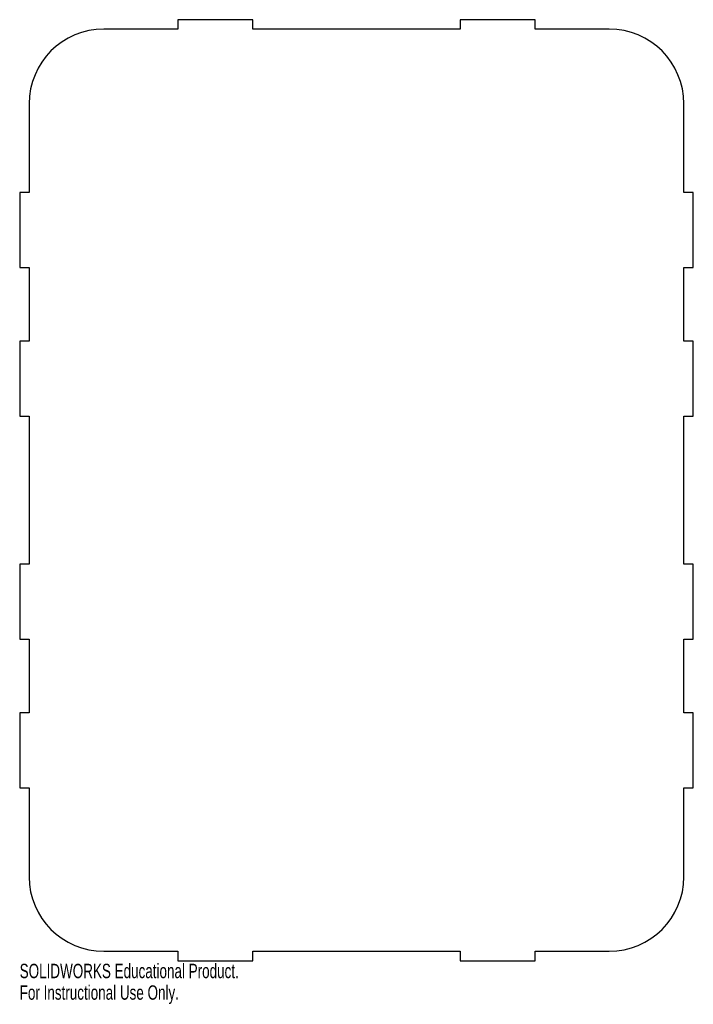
# Model space of a CAD drawing. Header units: millimetres. Extents: x -113 to 113, y -173 to 158.
import ezdxf

# ---------------------------------------------------------------- set-up
doc = ezdxf.new("R2010")
doc.units = ezdxf.units.MM
doc.styles.add('SLDTEXTSTYLE0', font='TXT', dxfattribs={"width": 0.7})

msp = doc.modelspace()

# ---------------------------------------------------------------- linework, layer by layer
at = {"color": 7, "linetype": 'Continuous'}
for p, q in [((-34.9, 158.275), (-60.1, 158.275)), ((-60.1, 158.275), (-60.1, 155.1)), ((-34.9, 155.1), (-34.9, 158.275)), ((60.1, 158.275), (34.9, 158.275)), ((34.9, 158.275), (34.9, 155.1)), ((60.1, 155.1), (60.1, 158.275)), ((-60.1, 155.1), (-85, 155.1)), ((34.9, 155.1), (-34.9, 155.1)), ((85, 155.1), (60.1, 155.1)), ((-110.1, 130), (-110.1, 100.1)), ((110.1, 100.1), (110.1, 130)), ((-110.1, 100.1), (-113.275, 100.1)), ((-113.275, 100.1), (-113.275, 74.9)), ((113.275, 100.1), (110.1, 100.1)), ((113.275, 74.9), (113.275, 100.1)), ((-113.275, 74.9), (-110.1, 74.9)), ((-110.1, 74.9), (-110.1, 50.1)), ((110.1, 50.1), (110.1, 74.9)), ((110.1, 74.9), (113.275, 74.9)), ((-110.1, 50.1), (-113.275, 50.1)), ((-113.275, 50.1), (-113.275, 24.9)), ((113.275, 50.1), (110.1, 50.1)), ((113.275, 24.9), (113.275, 50.1)), ((-113.275, 24.9), (-110.1, 24.9)), ((-110.1, 24.9), (-110.1, -24.9)), ((110.1, -24.9), (110.1, 24.9)), ((110.1, 24.9), (113.275, 24.9)), ((-110.1, -24.9), (-113.275, -24.9)), ((-113.275, -24.9), (-113.275, -50.1)), ((113.275, -24.9), (110.1, -24.9)), ((113.275, -50.1), (113.275, -24.9)), ((-113.275, -50.1), (-110.1, -50.1)), ((-110.1, -50.1), (-110.1, -74.9)), ((110.1, -74.9), (110.1, -50.1)), ((110.1, -50.1), (113.275, -50.1)), ((-110.1, -74.9), (-113.275, -74.9)), ((-113.275, -74.9), (-113.275, -100.1)), ((113.275, -74.9), (110.1, -74.9)), ((113.275, -100.1), (113.275, -74.9)), ((-113.275, -100.1), (-110.1, -100.1)), ((-110.1, -100.1), (-110.1, -130)), ((110.1, -130), (110.1, -100.1)), ((110.1, -100.1), (113.275, -100.1)), ((-85, -155.1), (-60.1, -155.1)), ((-60.1, -155.1), (-60.1, -158.275)), ((-34.9, -158.275), (-34.9, -155.1)), ((-34.9, -155.1), (34.9, -155.1)), ((34.9, -155.1), (34.9, -158.275)), ((60.1, -158.275), (60.1, -155.1)), ((60.1, -155.1), (85, -155.1)), ((-60.1, -158.275), (-34.9, -158.275)), ((34.9, -158.275), (60.1, -158.275))]:
    msp.add_line(p, q, dxfattribs=at)
for centre, start, end in [((-85, 130), 90, 180), ((85, 130), 0, 90), ((-85, -130), 180, 270), ((85, -130), 270, 0)]:
    msp.add_arc(centre, 25.1, start, end, dxfattribs=at)

# ---------------------------------------------------------------- texts
at = {"color": 7, "linetype": 'Continuous', "char_height": 4.83362, "attachment_point": 1, "style": 'SLDTEXTSTYLE0'}
for s, insert in [('SOLIDWORKS Educational Product.', (-113.275, -159.295)), ('For Instructional Use Only.', (-113.275, -166.545))]:
    msp.add_mtext(s, dxfattribs=dict(at, insert=insert))

doc.saveas('drawing.dxf')
